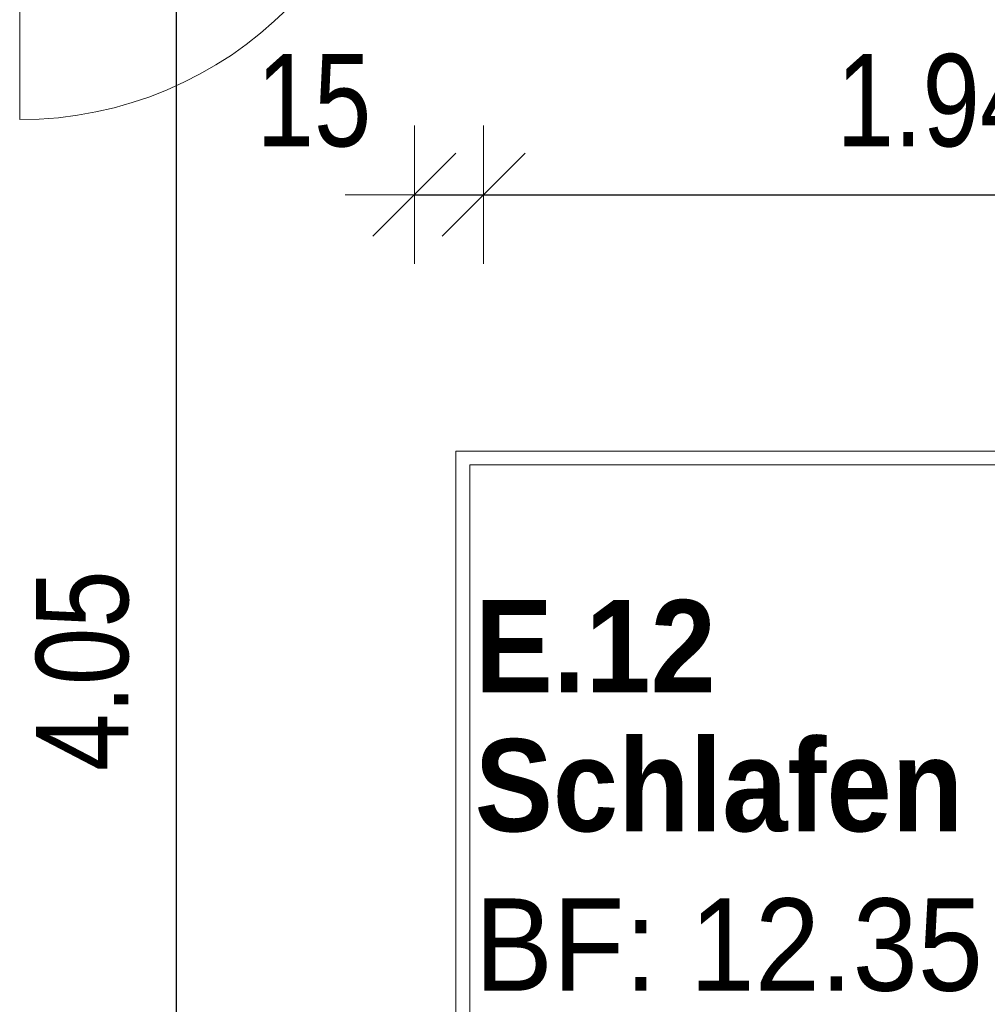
# Model space of a CAD drawing. Header units: metres. Extents: x -7.1 to 26.5, y -14.7 to 18.1.
# Tile 69 of 182: x 13 to 15.1, y -2.3 to -0.2. Entities that reach past the tile are written whole.
import ezdxf

# ---------------------------------------------------------------- set-up
doc = ezdxf.new("R2010")
doc.units = ezdxf.units.M
doc.header["$PDMODE"] = 65
doc.linetypes.add('AUSGEZOGEN', pattern=[0])
for name, color, linetype in [('XR$1$010 Türen', 7, 'AUSGEZOGEN'), ('XR$1$065 Möbel Einrichtung', 7, 'AUSGEZOGEN'), ('XR$2$080 Raumdefinitionen Text_1', 7, 'AUSGEZOGEN'), ('XR$2$105 Bemassungen 100', 7, 'AUSGEZOGEN')]:
    doc.layers.add(name, color=color, linetype=linetype)
doc.styles.add('ARIAL', font='arial.ttf')
doc.dimstyles.new('DIMSTYLE_3', dxfattribs={"dimtxt": 0.2, "dimasz": 0.3, "dimexe": 0, "dimexo": 0, "dimgap": 0.1, "dimtad": 2, "dimrnd": 0.005, "dimzin": 4, "dimdsep": 46, "dimtxsty": 'ARIAL', "dimblk1": 'ALL_ML_STRICH', "dimblk2": 'ALL_ML_STRICH', "dimsah": 1, "dimcen": 0, "dimclrd": 7, "dimclre": 7, "dimclrt": 7, "dimadec": 0, "dimazin": 0, "dimtfac": 1, "dimtdec": 0, "dimtix": 1, "dimtmove": 2, "dimatfit": 3, "dimfxl": 0, "dimtzin": 0, "dimlwd": 0, "dimlwe": 18, "dimarcsym": 0})
doc.dimstyles.new('DIMSTYLE_7', dxfattribs={"dimtxt": 0.2, "dimasz": 0.3, "dimexe": 0, "dimexo": 0, "dimgap": 0.1, "dimtad": 2, "dimdec": 1, "dimlfac": 100, "dimrnd": 0.5, "dimzin": 4, "dimdsep": 46, "dimtxsty": 'ARIAL', "dimblk1": 'ALL_ML_STRICH', "dimblk2": 'ALL_ML_STRICH', "dimsah": 1, "dimcen": 0, "dimclrd": 7, "dimclre": 7, "dimclrt": 7, "dimadec": 0, "dimazin": 0, "dimtfac": 1, "dimtdec": 0, "dimtix": 1, "dimtmove": 2, "dimatfit": 3, "dimfxl": 0, "dimtvp": 1.2, "dimtzin": 0, "dimlwd": 0, "dimlwe": 18, "dimarcsym": 0})

# ---------------------------------------------------------------- blocks, each defined once
blk = doc.blocks.new('ALL_ML_STRICH')
at = {"color": 0, "linetype": 'ByBlock', "lineweight": -2}
for p, q in [((0, -0.5), (0, 0.5)), ((-0.3, -0.3), (0.3, 0.3)), ((-1, 0), (0.5, 0))]:
    blk.add_line(p, q, dxfattribs=at)
blk = doc.blocks.new('*D206')
at = {"layer": 'DEFPOINTS', "color": 7, "linetype": 'AUSGEZOGEN', "lineweight": 18, "transparency": 33554687}
for p in [(13.5618, 0.4035), (13.3668, -3.6465), (13.4318, -3.6465)]:
    blk.add_point(p, dxfattribs=at)
at = {"layer": 'XR$2$105 Bemassungen 100', "color": 7, "linetype": 'AUSGEZOGEN', "lineweight": -2, "transparency": 33554687}
for p, q in [((13.3668, 0.4035), (13.3668, 0.4035)), ((13.3668, -3.6465), (13.3668, 0.4035)), ((13.3668, -3.6465), (13.3668, -3.6465))]:
    blk.add_line(p, q, dxfattribs=at)
at = {"layer": 'XR$2$105 Bemassungen 100', "color": 7, "linetype": 'AUSGEZOGEN', "lineweight": 18, "transparency": 33554687, "xscale": 0.3, "yscale": 0.3, "zscale": 0.3}
for p, rotation in [((13.3668, 0.4035), 90), ((13.3668, -3.6465), 270)]:
    blk.add_blockref('ALL_ML_STRICH', p, dxfattribs=dict(at, rotation=rotation))
at = {"layer": 'XR$2$105 Bemassungen 100', "color": 7, "linetype": 'AUSGEZOGEN', "lineweight": 18, "transparency": 33554687, "insert": (13.1633, -1.6105), "char_height": 0.2, "width": 0.64, "attachment_point": 5, "rotation": 90, "style": 'ARIAL'}
blk.add_mtext('\\W0.80;\\A1;{\\A1;{4.05\\H0.132000;\\S^ ;}}', dxfattribs=at)
blk = doc.blocks.new('*D211')
at = {"layer": 'DEFPOINTS', "color": 7, "linetype": 'AUSGEZOGEN', "lineweight": 18, "transparency": 33554687}
for p in [(13.8818, -0.5142), (13.8818, -0.5792), (14.0318, -0.7062)]:
    blk.add_point(p, dxfattribs=at)
at = {"layer": 'XR$2$105 Bemassungen 100', "color": 7, "linetype": 'AUSGEZOGEN', "lineweight": -2, "transparency": 33554687}
for p, q in [((13.8818, -0.5792), (13.8818, -0.5792)), ((13.8818, -0.5792), (14.0318, -0.5792)), ((14.0318, -0.5792), (14.0318, -0.5792))]:
    blk.add_line(p, q, dxfattribs=at)
at = {"layer": 'XR$2$105 Bemassungen 100', "color": 7, "linetype": 'AUSGEZOGEN', "lineweight": 18, "transparency": 33554687, "xscale": 0.3, "yscale": 0.3, "zscale": 0.3, "rotation": 180}
blk.add_blockref('ALL_ML_STRICH', (13.8818, -0.5792), dxfattribs=at)
at = {"layer": 'XR$2$105 Bemassungen 100', "color": 7, "linetype": 'AUSGEZOGEN', "lineweight": 18, "transparency": 33554687, "xscale": 0.3, "yscale": 0.3, "zscale": 0.3}
blk.add_blockref('ALL_ML_STRICH', (14.0318, -0.5792), dxfattribs=at)
at = {"layer": 'XR$2$105 Bemassungen 100', "color": 7, "linetype": 'AUSGEZOGEN', "lineweight": 18, "transparency": 33554687, "insert": (13.6641, -0.3758), "char_height": 0.2, "width": 0.64, "attachment_point": 5, "style": 'ARIAL'}
blk.add_mtext('\\W0.80;\\A1;{\\A1;{15\\H0.132000;\\S^ ;}}', dxfattribs=at)
blk = doc.blocks.new('*D212')
at = {"layer": 'DEFPOINTS', "color": 7, "linetype": 'AUSGEZOGEN', "lineweight": 18, "transparency": 33554687}
for p in [(15.9718, -0.1778), (14.0318, -0.5792), (14.0318, -0.7062)]:
    blk.add_point(p, dxfattribs=at)
at = {"layer": 'XR$2$105 Bemassungen 100', "color": 7, "linetype": 'AUSGEZOGEN', "lineweight": -2, "transparency": 33554687}
for p, q in [((14.0318, -0.5792), (14.0318, -0.5792)), ((14.0318, -0.5792), (15.9718, -0.5792)), ((15.9718, -0.5792), (15.9718, -0.5792))]:
    blk.add_line(p, q, dxfattribs=at)
at = {"layer": 'XR$2$105 Bemassungen 100', "color": 7, "linetype": 'AUSGEZOGEN', "lineweight": 18, "transparency": 33554687, "xscale": 0.3, "yscale": 0.3, "zscale": 0.3, "rotation": 180}
blk.add_blockref('ALL_ML_STRICH', (14.0318, -0.5792), dxfattribs=at)
at = {"layer": 'XR$2$105 Bemassungen 100', "color": 7, "linetype": 'AUSGEZOGEN', "lineweight": 18, "transparency": 33554687, "xscale": 0.3, "yscale": 0.3, "zscale": 0.3}
blk.add_blockref('ALL_ML_STRICH', (15.9718, -0.5792), dxfattribs=at)
at = {"layer": 'XR$2$105 Bemassungen 100', "color": 7, "linetype": 'AUSGEZOGEN', "lineweight": 18, "transparency": 33554687, "insert": (15.0137, -0.3758), "char_height": 0.2, "width": 0.64, "attachment_point": 5, "style": 'ARIAL'}
blk.add_mtext('\\W0.80;\\A1;{\\A1;{1.94\\H0.132000;\\S^ ;}}', dxfattribs=at)

msp = doc.modelspace()

# ---------------------------------------------------------------- linework, layer by layer
at = {"layer": 'XR$1$010 Türen', "color": 7, "linetype": 'AUSGEZOGEN', "lineweight": 13, "transparency": 33554687}
msp.add_line((13.0268, 0.4035), (13.0268, -0.4165), dxfattribs=at)
msp.add_arc((13.0268, 0.4035), 0.82, 270, 0, dxfattribs=at)
at = {"layer": 'XR$1$065 Möbel Einrichtung', "color": 8, "linetype": 'AUSGEZOGEN', "lineweight": 13, "transparency": 33554687}
for p, q in [((13.9718, -2.9345), (13.9718, -1.1345)), ((13.9718, -1.1345), (15.9718, -1.1345)), ((14.0018, -2.0345), (14.0018, -1.1645)), ((14.0018, -1.1645), (15.3518, -1.1645)), ((14.0018, -2.9045), (14.0018, -2.0345))]:
    msp.add_line(p, q, dxfattribs=at)

# ---------------------------------------------------------------- texts
at = {"layer": 'XR$2$080 Raumdefinitionen Text_1', "color": 7, "linetype": 'AUSGEZOGEN', "transparency": 33554687, "insert": (14.0124, -1.4573), "char_height": 0.2, "width": 1.558162, "attachment_point": 1, "line_spacing_factor": 0.903614, "style": 'ARIAL'}
msp.add_mtext('\\A1;{\\fArial|i0|b1;\\H0.200000;\\W0.909091;\\C7;E.12}\\P{\\fArial|i0|b1;\\H0.200000;\\W0.909091;\\C7;Schlafen}\\P{\\fArial|i0|b0;\\H0.200000;\\W0.909091;\\C7;BF: 12.35 m\\fArial|i0|b0;\\H0.600000x;\\S2^ ;}\\P', dxfattribs=at)

# ---------------------------------------------------------------- dimensions: what is measured, and where the dimension line sits
at = {"layer": 'XR$2$105 Bemassungen 100', "color": 7, "linetype": 'AUSGEZOGEN', "lineweight": 18, "transparency": 33554687}
dim = msp.add_linear_dim(base=(13.3668, 0.4035), p1=(13.3668, -3.6465), p2=(13.3668, 0.4035), angle=90, dimstyle='DIMSTYLE_3', override={"dimpost": '<>', "dimclrd": 7, "dimclre": 7, "dimclrt": 7, "dimlwd": 0, "dimlwe": 18}, dxfattribs=at)
dim.commit()
dim.dimension.update_dxf_attribs({"geometry": '*D206', "text_midpoint": (13.1633, -1.6105), "dimtype": 160})
for base, p1, p2, dimstyle, picture, middle in [((15.9718, -0.5792), (14.0318, -0.5792), (15.9718, -0.5792), 'DIMSTYLE_3', '*D212', (15.0137, -0.3758)), ((14.0318, -0.5792), (13.8818, -0.5792), (14.0318, -0.5792), 'DIMSTYLE_7', '*D211', (13.6641, -0.3758))]:
    dim = msp.add_linear_dim(base=base, p1=p1, p2=p2, dimstyle=dimstyle, override={"dimpost": '<>', "dimclrd": 7, "dimclre": 7, "dimclrt": 7, "dimlwd": 0, "dimlwe": 18}, dxfattribs=at)
    dim.commit()
    dim.dimension.update_dxf_attribs({"geometry": picture, "text_midpoint": middle, "dimtype": 160})

doc.saveas('drawing.dxf')
